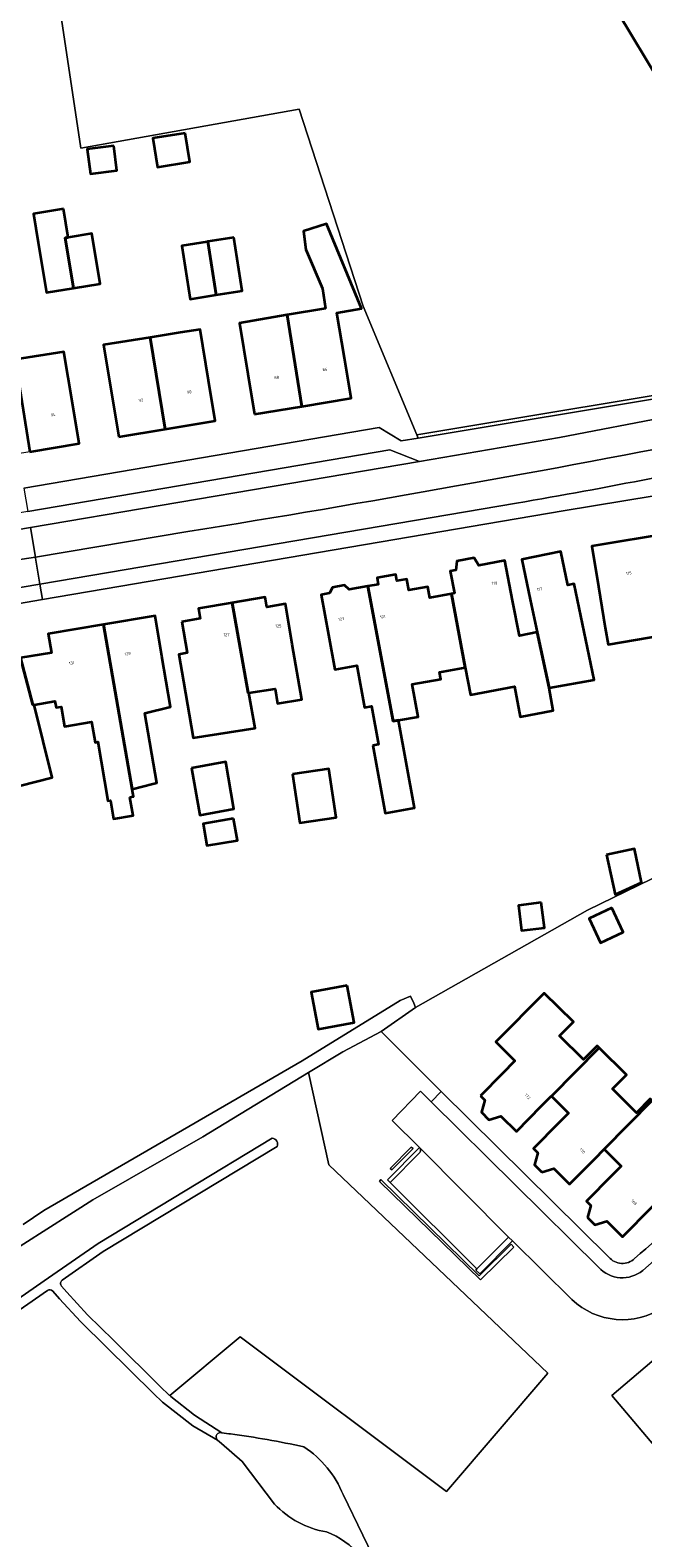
# Model space of a CAD drawing. Header units: metres. Extents: x 197700 to 204338, y 317132 to 325229.
# Tile 119 of 256: x 199422 to 199497, y 318199 to 318384. Entities that reach past the tile are written whole.
import ezdxf
from ezdxf.enums import TextEntityAlignment as Align

# ---------------------------------------------------------------- set-up
doc = ezdxf.new("R2010")
doc.units = ezdxf.units.M
for name, color, linetype, lineweight in [('B-WE-GR-BEPLANTING_CULTUUR_BODEMBEDEKKER-GV', 90, 'Continuous', 18), ('B-WE-GR-BEPLANTING_CULTUUR_HEESTERS-GV', 90, 'Continuous', 18), ('B-WE-GR-BOS_LOOF-GV', 40, 'Continuous', 13), ('B-WE-GR-GRAS-GV', 60, 'Continuous', 13), ('B-WE-IE-TERREINAFSCHEIDING_KUNSTMATIG_HEKWERK-G', 20, 'IE-TERREINAFSCHEIDING-KUNSTMATIG', 18), ('B-WE-OG-BEBOUWING-GV', 7, 'Continuous', 35), ('B-WE-OG-BEBOUWING-T18', 10, 'Continuous', 18), ('B-WE-OG-TERREIN_CULTUURSCHEIDING-GV', 7, 'Continuous', 18), ('B-WE-OG-TERREIN_ERF-GV', 7, 'Continuous', 18), ('B-WE-OG-WATER-GV', 130, 'Continuous', 18), ('B-WE-OG-WATER_GREPPEL-GV', 160, 'Continuous', 18), ('B-WE-VH-VERHARDING_ASFALT-GV', 252, 'Continuous', 18), ('B-WE-VH-VERHARDING_BETONSTRAATSTEEN-GV', 252, 'Continuous', 18), ('B-WE-VH-VERHARDING_STRAATBAKSTEEN-GV', 252, 'Continuous', 18), ('B-WE-VH-VERHARDING_TEGEL-GV', 252, 'Continuous', 18)]:
    doc.layers.add(name, color=color, linetype=linetype, lineweight=lineweight)
doc.styles.add('NLCS-ISO-M200-T18', font='NLCS-ISO.ttf', dxfattribs={"height": 0.36})
doc.linetypes.add('IE-TERREINAFSCHEIDING-KUNSTMATIG', pattern='A,4,[82,NLCS.SHX,S=0.75,R=90,X=0,Y=0],4,-2', length=10)

msp = doc.modelspace()

# ---------------------------------------------------------------- linework, layer by layer
at = {"layer": 'B-WE-GR-BEPLANTING_CULTUUR_BODEMBEDEKKER-GV'}
msp.add_lwpolyline([(199500.92, 318338.949), (199506.048, 318340.017), (199506.386, 318339.877), (199510.139, 318340.566), (199510.08, 318340.933), (199469.064, 318334.091), (199469.231, 318333.691)], close=True, dxfattribs=at)
at = {"layer": 'B-WE-GR-BEPLANTING_CULTUUR_HEESTERS-GV'}
for points in [[(199465.992, 318244.031), (199468.587, 318246.619), (199468.381, 318246.804), (199465.78, 318244.179)], [(199464.463, 318242.611), (199476.851, 318230.554), (199480.944, 318234.529), (199480.615, 318234.898), (199476.701, 318231.033), (199464.62, 318242.83)]]:
    msp.add_lwpolyline(points, close=True, dxfattribs=at)
at = {"layer": 'B-WE-GR-BOS_LOOF-GV'}
msp.add_lwpolyline([(199418.008, 318233.142), (199429.313, 318240.358), (199442.807, 318248.052), (199455.782, 318255.948), (199459.97, 318258.496), (199464.684, 318260.961), (199468.902, 318263.931), (199468.671, 318264.452), (199468.284, 318265.325), (199466.998, 318264.755), (199454.977, 318257.369), (199423.283, 318239.03), (199420.736, 318237.33)], dxfattribs=at)
at = {"layer": 'B-WE-GR-GRAS-GV'}
for points in [[(199512.116, 318238.016), (199512.441, 318237.643), (199512.461, 318237.673), (199512.616, 318237.9), (199516.497, 318233.574), (199503.33, 318222.444), (199501.987, 318223.995), (199492.987, 318216.374), (199499.502, 318208.68)], [(199423.73, 318229.248), (199403.968, 318215.571), (199395.807, 318209.579), (199391.587, 318205.199), (199387.701, 318201.392), (199383.929, 318198.24), (199383.827, 318198.155)], [(199451.607, 318203.072), (199447.64, 318208.299), (199445.105, 318210.492), (199444.612, 318210.914), (199441.556, 318212.643), (199437.851, 318215.54), (199436.729, 318216.635), (199430.991, 318222.305), (199427.804, 318225.435), (199425.222, 318228.234), (199424.387, 318229.17)]]:
    msp.add_lwpolyline(points, dxfattribs=at)
for points in [[(199424.387, 318229.17, 0.3947191), (199423.73, 318229.248)], [(199457.959, 318199.651, -0.164725), (199451.607, 318203.072)], [(199462.136, 318196.682, 0.1316134), (199457.959, 318199.651)]]:
    msp.add_lwpolyline(points, format="xyb", dxfattribs=at)
at = {"layer": 'B-WE-IE-TERREINAFSCHEIDING_KUNSTMATIG_HEKWERK-G'}
for points in [[(199427.83, 318369.221), (199422.134, 318407.139)], [(199454.62, 318374.017), (199427.83, 318369.221)], [(199462.487, 318349.88), (199454.62, 318374.017)], [(199469.064, 318334.091), (199462.487, 318349.88)], [(199510.08, 318340.933), (199469.064, 318334.091)], [(199469.231, 318333.691), (199469.064, 318334.091)], [(199490.008, 318275.864), (199513.587, 318287.334)], [(199468.902, 318263.931), (199490.008, 318275.864)], [(199466.998, 318264.755), (199468.284, 318265.325)], [(199468.284, 318265.325), (199468.671, 318264.452)], [(199454.977, 318257.369), (199466.998, 318264.755)], [(199468.671, 318264.452), (199468.902, 318263.931)], [(199423.283, 318239.03), (199454.977, 318257.369)], [(199420.736, 318237.33), (199423.283, 318239.03)]]:
    msp.add_lwpolyline(points, dxfattribs=at)
at = {"layer": 'B-WE-OG-BEBOUWING-GV'}
msp.add_lwpolyline([(199467.897, 318428.667), (199505.797, 318365.89), (199508.371, 318361.604), (199527.269, 318372.956), (199524.694, 318377.242), (199513.927, 318395.161)], dxfattribs=at)
for points in [[(199440.645, 318371.081), (199436.672, 318370.448), (199437.237, 318366.902), (199441.21, 318367.535)], [(199431.867, 318369.509), (199428.627, 318369.082), (199429.023, 318366.077), (199432.263, 318366.504)], [(199425.697, 318361.792), (199422.037, 318361.187), (199422.616, 318357.683), (199423.632, 318351.528), (199426.912, 318352.069), (199425.896, 318358.225), (199426.276, 318358.288)], [(199457.85, 318349.581), (199453.148, 318348.785), (199454.943, 318337.581), (199460.988, 318338.584), (199460.17, 318343.517), (199459.25, 318349.065), (199462.273, 318349.566), (199457.965, 318359.94), (199455.137, 318359.045), (199455.428, 318356.802), (199457.474, 318352.03)], [(199425.896, 318358.225), (199426.912, 318352.069), (199430.193, 318352.611), (199429.177, 318358.767), (199426.276, 318358.288)], [(199443.416, 318357.772), (199443.318, 318357.756), (199440.217, 318357.276), (199441.23, 318350.735), (199444.429, 318351.231)], [(199446.614, 318358.267), (199443.416, 318357.772), (199444.429, 318351.231), (199447.628, 318351.727)], [(199449.14, 318336.618), (199454.943, 318337.581), (199453.148, 318348.785), (199447.285, 318347.792), (199448.321, 318341.55)], [(199443.503, 318340.751), (199442.456, 318347.007), (199440.017, 318346.622), (199436.333, 318346.041), (199438.164, 318334.789), (199444.328, 318335.82)], [(199432.486, 318333.839), (199438.164, 318334.789), (199436.333, 318346.041), (199430.596, 318345.136), (199431.661, 318338.771)], [(199421.573, 318332.026), (199427.638, 318333.045), (199426.81, 318337.976), (199425.752, 318344.278), (199419.756, 318343.341)], [(199492.173, 318310.453), (199492.518, 318308.415), (199502.366, 318310.083), (199502.021, 318312.121), (199501.195, 318317.14), (199500.383, 318322.073), (199490.527, 318320.451), (199491.339, 318315.518)], [(199480.805, 318313.805), (199479.835, 318318.71), (199476.647, 318318.079), (199476.099, 318319.033), (199473.951, 318318.608), (199473.823, 318317.521), (199473.136, 318317.385), (199473.668, 318314.697), (199473.307, 318314.626), (199474.997, 318305.587), (199475.626, 318302.225), (199481.023, 318303.26), (199481.735, 318299.548), (199485.791, 318300.307), (199485.289, 318303.08), (199483.81, 318309.911), (199481.663, 318309.464)], [(199489.394, 318310.932), (199488.374, 318315.826), (199487.582, 318315.661), (199486.717, 318319.812), (199481.954, 318318.82), (199482.974, 318313.925), (199483.81, 318309.911), (199485.289, 318303.08), (199490.822, 318304.082)], [(199466.157, 318298.996), (199466.812, 318299.115), (199469.205, 318299.549), (199468.484, 318303.532), (199472.012, 318304.171), (199471.858, 318305.018), (199474.997, 318305.587), (199473.307, 318314.626), (199470.648, 318314.1), (199470.396, 318315.481), (199468.074, 318315.057), (199467.826, 318316.415), (199466.616, 318316.194), (199466.472, 318316.981), (199464.17, 318316.561), (199464.314, 318315.774), (199463.03, 318315.54)], [(199463.66, 318296.009), (199465.157, 318287.744), (199468.754, 318288.395), (199466.812, 318299.115), (199466.157, 318298.996), (199463.03, 318315.54), (199460.772, 318315.128), (199460.189, 318315.675), (199458.713, 318315.406), (199458.346, 318314.685), (199457.302, 318314.494), (199458.2, 318309.575), (199458.976, 318305.323), (199461.688, 318305.813), (199462.617, 318300.682), (199463.482, 318300.839), (199464.335, 318296.131)], [(199440.205, 318311.186), (199440.86, 318307.362), (199439.874, 318307.193), (199440.446, 318303.852), (199441.628, 318296.948), (199449.226, 318298.143), (199448.452, 318302.482), (199448.363, 318302.468), (199446.408, 318313.506), (199442.282, 318312.8), (199442.492, 318311.578)], [(199448.363, 318302.468), (199448.452, 318302.482), (199451.665, 318302.988), (199451.951, 318301.171), (199454.936, 318301.641), (199453.772, 318308.436), (199452.928, 318313.365), (199450.641, 318312.973), (199450.432, 318314.195), (199446.408, 318313.506)], [(199434.118, 318290.692), (199436.66, 318291.32), (199437.149, 318291.441), (199435.7, 318299.988), (199438.817, 318300.759), (199437.776, 318306.967), (199436.949, 318311.898), (199430.602, 318310.834)], [(199433.851, 318289.688), (199434.276, 318289.76), (199434.118, 318290.692), (199430.602, 318310.834), (199423.834, 318309.699), (199424.222, 318307.381), (199420.418, 318306.784), (199421.93, 318300.998), (199422.104, 318301.027), (199424.63, 318301.456), (199424.824, 318300.67), (199425.402, 318300.768), (199425.81, 318298.364), (199429.146, 318298.93), (199429.576, 318296.392), (199429.905, 318296.473), (199431.133, 318289.227), (199431.467, 318289.284), (199431.853, 318287.034), (199434.237, 318287.439)], [(199421.93, 318300.998), (199420.418, 318306.784), (199420.364, 318306.776), (199419.801, 318308.952), (199412.535, 318307.074), (199412.987, 318305.328), (199413.787, 318302.233), (199414.923, 318297.839), (199418.406, 318298.701), (199420.287, 318291.097), (199424.314, 318292.093), (199422.104, 318301.027)], [(199441.42, 318293.254), (199442.416, 318287.483), (199446.606, 318288.261), (199445.611, 318294.032)], [(199453.821, 318292.493), (199454.697, 318286.546), (199459.148, 318287.201), (199458.272, 318293.148)], [(199446.58, 318287.071), (199442.857, 318286.444), (199443.311, 318283.752), (199447.033, 318284.38)], [(199492.341, 318282.609), (199493.383, 318277.77), (199496.626, 318279.245), (199495.745, 318283.341)], [(199484.331, 318276.787), (199481.529, 318276.433), (199481.919, 318273.344), (199484.721, 318273.698)], [(199492.992, 318276.135), (199490.201, 318274.834), (199491.589, 318271.855), (199494.38, 318273.156)], [(199460.499, 318266.625), (199456.097, 318265.789), (199456.958, 318261.258), (199461.359, 318262.094)], [(199476.868, 318253.103), (199477.412, 318252.563), (199476.979, 318251.086), (199477.908, 318250.166), (199479.378, 318250.621), (199481.281, 318248.732), (199484.37, 318251.852), (199485.559, 318253.052), (199485.564, 318253.047), (199491.439, 318258.965), (199491.184, 318259.218), (199489.514, 318257.531), (199486.578, 318260.436), (199488.266, 318262.142), (199484.683, 318265.687), (199478.754, 318259.694), (199481.094, 318257.379), (199479.512, 318255.779)], [(199484.404, 318243.73), (199485.873, 318244.174), (199487.789, 318242.272), (199490.885, 318245.39), (199492.023, 318246.537), (199497.948, 318252.506), (199497.707, 318252.745), (199496.002, 318251.028), (199493.078, 318253.93), (199494.783, 318255.648), (199491.439, 318258.965), (199485.564, 318253.047), (199487.658, 318250.969), (199486.47, 318249.772), (199483.375, 318246.654), (199483.921, 318246.111), (199483.488, 318244.639)], [(199489.989, 318238.186), (199490.905, 318237.277), (199492.374, 318237.721), (199494.29, 318235.819), (199501.577, 318243.159), (199502.744, 318244.335), (199499.572, 318247.484), (199501.276, 318249.202), (199497.948, 318252.506), (199492.023, 318246.537), (199494.11, 318244.466), (199492.971, 318243.319), (199489.876, 318240.201), (199490.422, 318239.658)]]:
    msp.add_lwpolyline(points, close=True, dxfattribs=at)
at = {"layer": 'B-WE-OG-TERREIN_CULTUURSCHEIDING-GV'}
for points in [[(199488.082, 318228.124), (199480.776, 318235.327), (199476.773, 318231.287), (199476.313, 318231.734), (199476.434, 318231.89), (199465.789, 318242.46), (199465.458, 318242.789), (199469.386, 318246.771), (199466.021, 318250.076), (199469.524, 318253.655), (199470.826, 318252.363), (199472.051, 318253.606), (199464.684, 318260.961), (199459.97, 318258.496), (199455.782, 318255.948), (199458.267, 318244.645), (199485.121, 318219.095), (199472.706, 318204.601), (199447.378, 318223.555), (199438.739, 318216.36), (199438.863, 318216.262), (199441.774, 318213.963), (199445.123, 318211.791), (199445.986, 318211.665), (199446.176, 318211.668)], [(199499.502, 318208.68), (199492.987, 318216.374), (199501.987, 318223.995), (199499.415, 318226.966), (199499.699, 318227.176), (199499.814, 318227.265), (199499.66, 318227.441)], [(199460.017, 318204.221), (199464.85, 318194.283)]]:
    msp.add_lwpolyline(points, dxfattribs=at)
for points in [[(199465.992, 318244.031), (199465.78, 318244.179), (199468.381, 318246.804), (199468.587, 318246.619)], [(199464.463, 318242.611), (199464.62, 318242.83), (199476.701, 318231.033), (199480.615, 318234.898), (199480.944, 318234.529), (199476.851, 318230.554)]]:
    msp.add_lwpolyline(points, close=True, dxfattribs=at)
for points in [[(199499.252, 318227.155, -0.3486719), (199488.082, 318228.124)], [(199446.176, 318211.668, -0.0184037), (199455.204, 318210.084)], [(199455.204, 318210.084, -0.1509515), (199460.017, 318204.221)]]:
    msp.add_lwpolyline(points, format="xyb", dxfattribs=at)
at = {"layer": 'B-WE-OG-TERREIN_ERF-GV'}
for points in [[(199513.927, 318395.161), (199524.694, 318377.242), (199527.269, 318372.956), (199508.371, 318361.604), (199505.797, 318365.89), (199467.897, 318428.667)], [(199420.833, 318327.555), (199464.417, 318334.984), (199467.14, 318333.344), (199469.231, 318333.691), (199469.064, 318334.091), (199462.487, 318349.88), (199454.62, 318374.017), (199427.83, 318369.221), (199422.134, 318407.139)], [(199422.134, 318407.139), (199427.83, 318369.221), (199454.62, 318374.017), (199462.487, 318349.88), (199469.064, 318334.091), (199510.08, 318340.933), (199509.598, 318343.699), (199537.089, 318350.119), (199549.076, 318357.284), (199555.404, 318361.067), (199552.821, 318365.348), (199543.98, 318380.001), (199567.835, 318394.362), (199576.66, 318379.736), (199579.198, 318375.53), (199583.822, 318378.193), (199583.604, 318378.67), (199589.849, 318382.509), (199593.167, 318384.549)], [(199505.602, 318327.864), (199486.995, 318324.781), (199423.128, 318313.897), (199408.494, 318311.403)], [(199569.529, 318314.264), (199569.53, 318314.263), (199563.1, 318311.189), (199560.617, 318310.002), (199533.599, 318297.294), (199528.642, 318295.724), (199529.27, 318293.953), (199522.618, 318291.459), (199513.587, 318287.334), (199490.008, 318275.864), (199468.902, 318263.931), (199464.684, 318260.961), (199472.051, 318253.606), (199492.608, 318233.331)], [(199420.418, 318306.784), (199424.222, 318307.381), (199423.834, 318309.699), (199430.602, 318310.834), (199436.949, 318311.898), (199437.776, 318306.967), (199438.817, 318300.759), (199435.7, 318299.988), (199437.149, 318291.441), (199436.66, 318291.32), (199434.118, 318290.692), (199434.276, 318289.76), (199433.851, 318289.688), (199434.237, 318287.439), (199431.853, 318287.034), (199431.467, 318289.284), (199431.133, 318289.227), (199429.905, 318296.473), (199429.576, 318296.392), (199429.146, 318298.93), (199425.81, 318298.364), (199425.402, 318300.768), (199424.824, 318300.67), (199424.63, 318301.456), (199422.104, 318301.027), (199424.314, 318292.093), (199420.287, 318291.097)], [(199420.736, 318237.33), (199423.283, 318239.03), (199454.977, 318257.369), (199466.998, 318264.755), (199468.284, 318265.325), (199468.671, 318264.452), (199468.902, 318263.931), (199490.008, 318275.864), (199513.587, 318287.334)], [(199501.577, 318243.159), (199494.29, 318235.819), (199492.374, 318237.721), (199490.905, 318237.277), (199489.989, 318238.186), (199490.422, 318239.658), (199489.876, 318240.201), (199492.971, 318243.319), (199494.11, 318244.466), (199492.023, 318246.537), (199490.885, 318245.39), (199487.789, 318242.272), (199485.873, 318244.174), (199484.404, 318243.73), (199483.488, 318244.639), (199483.921, 318246.111), (199483.375, 318246.654), (199486.47, 318249.772), (199487.658, 318250.969), (199485.564, 318253.047), (199485.559, 318253.052), (199484.37, 318251.852), (199481.281, 318248.732), (199479.378, 318250.621), (199477.908, 318250.166), (199476.979, 318251.086), (199477.412, 318252.563), (199476.868, 318253.103), (199479.512, 318255.779), (199481.094, 318257.379), (199478.754, 318259.694), (199484.683, 318265.687), (199488.266, 318262.142), (199486.578, 318260.436), (199489.514, 318257.531), (199491.184, 318259.218), (199491.439, 318258.965), (199494.783, 318255.648), (199493.078, 318253.93), (199496.002, 318251.028), (199497.707, 318252.745)], [(199425.464, 318229.766), (199426.11, 318229.04), (199428.666, 318226.271), (199431.833, 318223.159), (199437.569, 318217.491), (199438.689, 318216.4), (199438.739, 318216.36), (199447.378, 318223.555), (199472.706, 318204.601), (199485.121, 318219.095), (199458.267, 318244.645), (199455.782, 318255.948), (199442.807, 318248.052), (199429.313, 318240.358), (199418.008, 318233.142)], [(199239.819, 318029.585), (199245.276, 318033.006), (199248.364, 318034.924), (199251.777, 318037.571), (199255.248, 318041.39), (199259.353, 318047.113), (199278.112, 318076.447), (199310.301, 318127.955), (199314.911, 318135.714), (199318.738, 318141.163), (199324.862, 318147.733), (199341.538, 318163.471), (199367.135, 318185.884), (199382.257, 318198.408), (199386.895, 318202.282), (199390.735, 318206.045), (199395.015, 318210.485), (199403.272, 318216.549), (199423.846, 318230.788), (199423.847, 318230.788), (199429.938, 318235.005), (199451.29, 318247.898)], [(199451.91, 318246.87), (199430.59, 318233.997), (199425.552, 318230.51)]]:
    msp.add_lwpolyline(points, dxfattribs=at)
for points in [[(199440.645, 318371.081), (199441.21, 318367.535), (199437.237, 318366.902), (199436.672, 318370.448)], [(199431.867, 318369.509), (199432.263, 318366.504), (199429.023, 318366.077), (199428.627, 318369.082)], [(199422.037, 318361.187), (199425.697, 318361.792), (199426.276, 318358.288), (199429.177, 318358.767), (199430.193, 318352.611), (199426.912, 318352.069), (199423.632, 318351.528), (199422.616, 318357.683)], [(199453.148, 318348.785), (199457.85, 318349.581), (199457.474, 318352.03), (199455.428, 318356.802), (199455.137, 318359.045), (199457.965, 318359.94), (199462.273, 318349.566), (199459.25, 318349.065), (199460.17, 318343.517), (199460.988, 318338.584), (199454.943, 318337.581), (199449.14, 318336.618), (199448.321, 318341.55), (199447.285, 318347.792)], [(199443.318, 318357.756), (199443.416, 318357.772), (199446.614, 318358.267), (199447.628, 318351.727), (199444.429, 318351.231), (199441.23, 318350.735), (199440.217, 318357.276)], [(199442.456, 318347.007), (199443.503, 318340.751), (199444.328, 318335.82), (199438.164, 318334.789), (199432.486, 318333.839), (199431.661, 318338.771), (199430.596, 318345.136), (199436.333, 318346.041), (199440.017, 318346.622)], [(199414.364, 318339.479), (199414.604, 318339.523), (199414.145, 318342.464), (199419.756, 318343.341), (199425.752, 318344.278), (199426.81, 318337.976), (199427.638, 318333.045), (199421.573, 318332.026), (199415.781, 318331.052), (199414.952, 318335.983)], [(199492.518, 318308.415), (199492.173, 318310.453), (199491.339, 318315.518), (199490.527, 318320.451), (199500.383, 318322.073), (199501.195, 318317.14), (199502.021, 318312.121), (199502.366, 318310.083)], [(199465.157, 318287.744), (199463.66, 318296.009), (199464.335, 318296.131), (199463.482, 318300.839), (199462.617, 318300.682), (199461.688, 318305.813), (199458.976, 318305.323), (199458.2, 318309.575), (199457.302, 318314.494), (199458.346, 318314.685), (199458.713, 318315.406), (199460.189, 318315.675), (199460.772, 318315.128), (199463.03, 318315.54), (199464.314, 318315.774), (199464.17, 318316.561), (199466.472, 318316.981), (199466.616, 318316.194), (199467.826, 318316.415), (199468.074, 318315.057), (199470.396, 318315.481), (199470.648, 318314.1), (199473.307, 318314.626), (199473.668, 318314.697), (199473.136, 318317.385), (199473.823, 318317.521), (199473.951, 318318.608), (199476.099, 318319.033), (199476.647, 318318.079), (199479.835, 318318.71), (199480.805, 318313.805), (199481.663, 318309.464), (199483.81, 318309.911), (199482.974, 318313.925), (199481.954, 318318.82), (199486.717, 318319.812), (199487.582, 318315.661), (199488.374, 318315.826), (199489.394, 318310.932), (199490.822, 318304.082), (199485.289, 318303.08), (199485.791, 318300.307), (199481.735, 318299.548), (199481.023, 318303.26), (199475.626, 318302.225), (199474.997, 318305.587), (199471.858, 318305.018), (199472.012, 318304.171), (199468.484, 318303.532), (199469.205, 318299.549), (199466.812, 318299.115), (199468.754, 318288.395)], [(199440.86, 318307.362), (199440.205, 318311.186), (199442.492, 318311.578), (199442.282, 318312.8), (199446.408, 318313.506), (199450.432, 318314.195), (199450.641, 318312.973), (199452.928, 318313.365), (199453.772, 318308.436), (199454.936, 318301.641), (199451.951, 318301.171), (199451.665, 318302.988), (199448.452, 318302.482), (199449.226, 318298.143), (199441.628, 318296.948), (199440.446, 318303.852), (199439.874, 318307.193)], [(199441.42, 318293.254), (199445.611, 318294.032), (199446.606, 318288.261), (199442.416, 318287.483)], [(199458.272, 318293.148), (199459.148, 318287.201), (199454.697, 318286.546), (199453.821, 318292.493)], [(199446.58, 318287.071), (199447.033, 318284.38), (199443.311, 318283.752), (199442.857, 318286.444)], [(199493.383, 318277.77), (199492.341, 318282.609), (199495.745, 318283.341), (199496.626, 318279.245)], [(199484.331, 318276.787), (199484.721, 318273.698), (199481.919, 318273.344), (199481.529, 318276.433)], [(199492.992, 318276.135), (199494.38, 318273.156), (199491.589, 318271.855), (199490.201, 318274.834)], [(199460.499, 318266.625), (199461.359, 318262.094), (199456.958, 318261.258), (199456.097, 318265.789)]]:
    msp.add_lwpolyline(points, close=True, dxfattribs=at)
for points in [[(199495.78, 318233.15, -0.0178186), (199518.642, 318251.731)], [(199451.29, 318247.898, -0.5274254), (199451.91, 318246.87)], [(199492.608, 318233.331, 0.4322512), (199495.78, 318233.15)], [(199425.552, 318230.51, 0.4507344), (199425.464, 318229.766)]]:
    msp.add_lwpolyline(points, format="xyb", dxfattribs=at)
at = {"layer": 'B-WE-OG-WATER-GV'}
for points in [[(199444.517, 318211.581, 0.3139553), (199444.536, 318210.979)], [(199445.123, 318211.791, 0.3402476), (199444.517, 318211.581)], [(199455.204, 318210.084, 0.0184037), (199446.176, 318211.668)], [(199460.017, 318204.221, 0.1509515), (199455.204, 318210.084)], [(199451.607, 318203.072, 0.164725), (199457.959, 318199.651)], [(199457.959, 318199.651, -0.1316134), (199462.136, 318196.682)]]:
    msp.add_lwpolyline(points, format="xyb", dxfattribs=at)
for points in [[(199446.176, 318211.668), (199445.986, 318211.665), (199445.123, 318211.791)], [(199444.536, 318210.979), (199444.612, 318210.914), (199445.105, 318210.492), (199447.64, 318208.299), (199451.607, 318203.072)], [(199464.85, 318194.283), (199460.017, 318204.221)]]:
    msp.add_lwpolyline(points, dxfattribs=at)
at = {"layer": 'B-WE-OG-WATER_GREPPEL-GV'}
for points in [[(199451.29, 318247.898), (199429.938, 318235.005), (199423.847, 318230.788), (199423.846, 318230.788), (199403.272, 318216.549), (199395.015, 318210.485), (199390.735, 318206.045), (199386.895, 318202.282), (199382.257, 318198.408), (199367.135, 318185.884), (199341.538, 318163.471), (199324.862, 318147.733), (199318.738, 318141.163), (199314.911, 318135.714), (199310.301, 318127.955), (199278.112, 318076.447), (199259.353, 318047.113), (199255.248, 318041.39), (199251.777, 318037.571), (199248.364, 318034.924), (199245.276, 318033.006), (199239.819, 318029.585)], [(199425.552, 318230.51), (199430.59, 318233.997), (199451.91, 318246.87)], [(199239.701, 318028.108), (199240.359, 318028.507), (199245.912, 318031.988), (199249.05, 318033.938), (199252.595, 318036.687), (199256.182, 318040.634), (199260.347, 318046.439), (199279.126, 318075.805), (199311.325, 318127.331), (199315.919, 318135.062), (199319.672, 318140.405), (199325.714, 318146.887), (199342.346, 318162.583), (199367.913, 318184.97), (199383.025, 318197.486), (199383.827, 318198.155), (199383.929, 318198.24), (199387.701, 318201.392), (199391.587, 318205.199), (199395.807, 318209.579), (199403.968, 318215.571), (199423.73, 318229.248)], [(199424.387, 318229.17), (199425.222, 318228.234)], [(199425.222, 318228.234), (199427.804, 318225.435), (199430.991, 318222.305), (199436.729, 318216.635), (199437.851, 318215.54), (199441.556, 318212.643), (199444.612, 318210.914), (199444.536, 318210.979)], [(199445.123, 318211.791), (199441.774, 318213.963), (199438.863, 318216.262), (199438.739, 318216.36), (199438.689, 318216.4), (199437.569, 318217.491), (199431.833, 318223.159), (199428.666, 318226.271), (199426.11, 318229.04), (199425.464, 318229.766)]]:
    msp.add_lwpolyline(points, dxfattribs=at)
for points in [[(199451.91, 318246.87, 0.5274254), (199451.29, 318247.898)], [(199425.464, 318229.766, -0.4507344), (199425.552, 318230.51)], [(199423.73, 318229.248, -0.3947191), (199424.387, 318229.17)], [(199444.536, 318210.979, -0.3139553), (199444.517, 318211.581)], [(199444.517, 318211.581, -0.3402476), (199445.123, 318211.791)]]:
    msp.add_lwpolyline(points, format="xyb", dxfattribs=at)
at = {"layer": 'B-WE-VH-VERHARDING_ASFALT-GV'}
for points in [[(199513.774, 318339.293), (199500.197, 318336.369), (199486.56, 318333.75), (199469.368, 318330.833), (199421.643, 318322.736), (199422.251, 318319.119), (199440.965, 318322.248)], [(199422.251, 318319.119), (199422.272, 318318.989), (199422.809, 318315.798), (199481.275, 318325.716)], [(199316.449, 318301.42), (199384.775, 318312.709), (199399.437, 318316.62), (199400.969, 318316.873), (199407.257, 318317.882), (199416.233, 318318.201), (199422.251, 318319.119), (199421.643, 318322.736), (199418.559, 318322.213), (199417.748, 318322.052), (199417.318, 318321.98), (199405.758, 318320.04), (199405.688, 318320.028), (199401.8, 318319.333), (199400.598, 318319.121), (199396.728, 318318.469), (199383.959, 318316.336), (199382.269, 318316.056), (199320.534, 318305.582), (199307.009, 318303.113), (199293.546, 318300.328)], [(199440.965, 318322.248), (199422.251, 318319.119)], [(199263.339, 318289.517), (199219.826, 318277.602), (199220.696, 318274.409), (199221.203, 318274.54), (199229.064, 318276.627), (199231.095, 318277.164), (199231.528, 318277.278), (199231.849, 318277.368), (199231.962, 318277.399), (199267.694, 318287.025), (199273.149, 318288.387), (199274.279, 318288.669), (199278.461, 318289.713), (199287.889, 318291.905), (199289.271, 318292.226), (199299.743, 318294.482), (199313.808, 318297.28), (199327.943, 318299.704), (199422.809, 318315.798), (199422.272, 318318.989)], [(199422.272, 318318.989), (199422.251, 318319.119), (199416.233, 318318.201), (199407.257, 318317.882), (199400.969, 318316.873), (199399.437, 318316.62), (199384.775, 318312.709), (199316.449, 318301.42)]]:
    msp.add_lwpolyline(points, dxfattribs=at)
for points in [[(199506.803, 318333.989, -0.0089035), (199440.965, 318322.248)], [(199440.965, 318322.248, 0.0089035), (199506.803, 318333.989)], [(199481.275, 318325.716, 0.0128153), (199514.261, 318332.223)]]:
    msp.add_lwpolyline(points, format="xyb", dxfattribs=at)
at = {"layer": 'B-WE-VH-VERHARDING_BETONSTRAATSTEEN-GV'}
msp.add_lwpolyline([(199408.922, 318322.605), (199417.318, 318321.98), (199417.748, 318322.052), (199418.559, 318322.213), (199421.643, 318322.736), (199469.368, 318330.833), (199465.739, 318332.247), (199421.311, 318324.709)], close=True, dxfattribs=at)
msp.add_lwpolyline([(199469.362, 318246.082), (199465.789, 318242.46), (199476.434, 318231.89), (199480.313, 318235.777), (199469.386, 318246.771)], dxfattribs=at)
msp.add_lwpolyline([(199469.386, 318246.771, -0.4211652), (199469.362, 318246.082)], format="xyb", dxfattribs=at)
at = {"layer": 'B-WE-VH-VERHARDING_STRAATBAKSTEEN-GV'}
msp.add_lwpolyline([(199491.346, 318232.081), (199470.826, 318252.363), (199469.524, 318253.655), (199466.021, 318250.076), (199469.386, 318246.771), (199480.313, 318235.777), (199480.776, 318235.327), (199488.082, 318228.124)], dxfattribs=at)
for points in [[(199519.694, 318250.327, 0.0174396), (199496.793, 318231.692)], [(199496.793, 318231.692, -0.396428), (199491.346, 318232.081)], [(199488.082, 318228.124, 0.3486719), (199499.252, 318227.155)]]:
    msp.add_lwpolyline(points, format="xyb", dxfattribs=at)
at = {"layer": 'B-WE-VH-VERHARDING_TEGEL-GV'}
for points in [[(199547.735, 318350.502), (199538.359, 318347.512), (199526.003, 318344.23), (199513.585, 318341.199), (199510.139, 318340.566), (199506.386, 318339.877), (199506.048, 318340.017), (199500.92, 318338.949), (199469.231, 318333.691), (199467.14, 318333.344), (199464.417, 318334.984), (199420.833, 318327.555), (199421.311, 318324.709), (199465.739, 318332.247), (199469.368, 318330.833), (199486.56, 318333.75), (199500.197, 318336.369)], [(199422.809, 318315.798), (199423.128, 318313.897), (199486.995, 318324.781), (199505.602, 318327.864), (199515.292, 318329.615), (199515.369, 318329.308), (199520.596, 318330.416), (199527.97, 318332.459), (199528.337, 318332.576), (199534.967, 318334.698), (199545, 318337.908), (199545.857, 318338.178), (199545.281, 318340.005)], [(199481.275, 318325.716), (199422.809, 318315.798)], [(199408.494, 318311.403), (199423.128, 318313.897), (199422.809, 318315.798), (199327.943, 318299.704)], [(199492.608, 318233.331), (199472.051, 318253.606), (199470.826, 318252.363), (199491.346, 318232.081)], [(199469.386, 318246.771), (199465.458, 318242.789), (199465.789, 318242.46)], [(199465.789, 318242.46), (199469.362, 318246.082)]]:
    msp.add_lwpolyline(points, dxfattribs=at)
for points in [[(199514.261, 318332.223, -0.0128153), (199481.275, 318325.716)], [(199518.642, 318251.731, 0.0178186), (199495.78, 318233.15)], [(199496.793, 318231.692, -0.0174396), (199519.694, 318250.327)], [(199469.362, 318246.082, 0.4211652), (199469.386, 318246.771)], [(199491.346, 318232.081, 0.396428), (199496.793, 318231.692)], [(199495.78, 318233.15, -0.4322512), (199492.608, 318233.331)]]:
    msp.add_lwpolyline(points, format="xyb", dxfattribs=at)
msp.add_lwpolyline([(199480.313, 318235.777), (199476.434, 318231.89), (199476.313, 318231.734), (199476.773, 318231.287), (199480.776, 318235.327)], close=True, dxfattribs=at)

# ---------------------------------------------------------------- texts
at = {"layer": 'B-WE-OG-BEBOUWING-T18', "style": 'NLCS-ISO-M200-T18'}
for s, rotation, p in [('88', 9.4, (199451.863, 318341.125)), ('86', 9.4, (199457.78, 318342.106)), ('90', 9.5, (199441.124, 318339.34)), ('92', 9.5, (199435.203, 318338.349)), ('94', 9.5, (199424.426, 318336.561)), ('115', 9.3, (199495.063, 318317.144)), ('117', 11.7, (199484.119, 318315.185)), ('123', 10.3, (199459.776, 318311.534)), ('121', 10.3, (199464.875, 318311.81)), ('131', 9.5, (199426.709, 318306.125)), ('129', 9.5, (199433.568, 318307.275)), ('172', 315.3, (199482.641, 318253.018)), ('170', 315.3, (199489.361, 318246.347)), ('168', 315.3, (199495.717, 318240.038))]:
    msp.add_text(s, height=0.36, rotation=rotation, dxfattribs=at).set_placement(p, align=Align.MIDDLE)
for s, p in [('119', (199478.585, 318315.914)), ('127', (199445.706, 318309.591)), ('125', (199452.068, 318310.681))]:
    msp.add_text(s, height=0.36, dxfattribs=at).set_placement(p, align=Align.MIDDLE)

doc.saveas('drawing.dxf')
